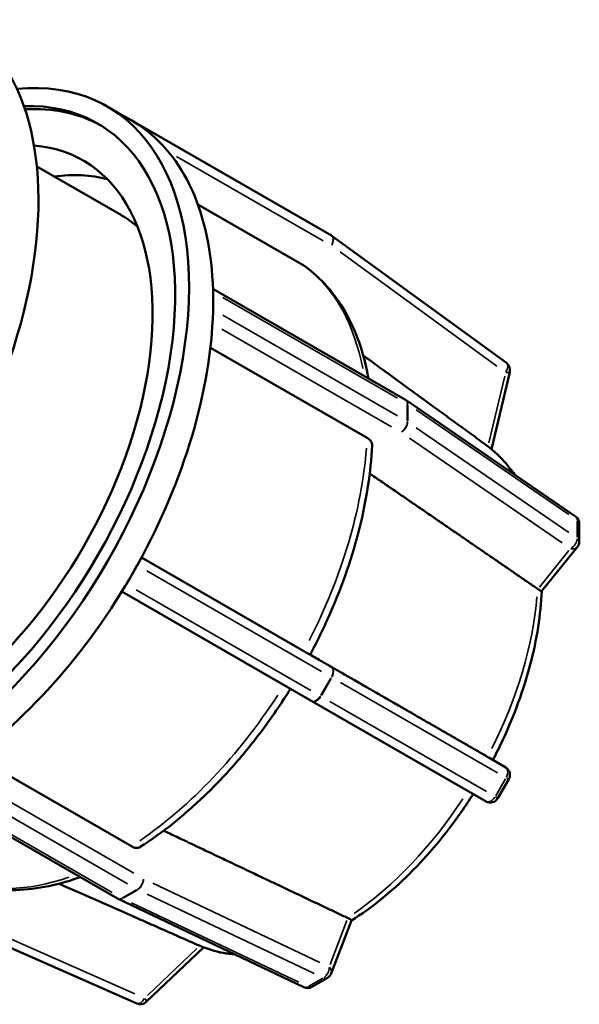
# Model space of a CAD drawing. Header units: millimetres. Extents: x 0 to 898, y -84 to 594.
# Tile 9 of 10: x 635 to 667, y 450 to 506. Entities that reach past the tile are written whole.
import ezdxf

# ---------------------------------------------------------------- set-up
doc = ezdxf.new("R2010")
doc.units = ezdxf.units.MM
doc.layers.add('Visible (ANSI)', color=7, linetype='Continuous', lineweight=50)
doc.layers.add('Visible Narrow (ANSI)', color=7, linetype='Continuous', lineweight=35)

msp = doc.modelspace()

# ---------------------------------------------------------------- linework, layer by layer
at = {"layer": 'Visible (ANSI)'}
for p, q in [((640.303, 501.013), (641.686, 500.217)), ((641.394, 500.386), (652.512, 493.984)), ((641.707, 500.205), (641.395, 500.386)), ((642.02, 500.023), (641.707, 500.205)), ((636.266, 497.568), (641.114, 494.777)), ((651.555, 491.898), (645.494, 495.389)), ((652.514, 493.983), (653.139, 493.62)), ((663.165, 486.324), (653.182, 493.592)), ((646.356, 490.568), (657.381, 484.219)), ((646.367, 489.881), (646.367, 490.392)), ((646.367, 489.37), (646.367, 489.881)), ((655.18, 482.028), (646.208, 487.195)), ((662.303, 481.394), (663.357, 485.803)), ((657.415, 484.198), (667.125, 477.534)), ((667.342, 477.122), (667.342, 476.1)), ((665.188, 473.262), (667.231, 475.785)), ((642.258, 475.177), (651.555, 469.822)), ((641.707, 474.19), (642.02, 474.732)), ((641.395, 473.649), (641.707, 474.19)), ((652.013, 466.958), (641.131, 473.225)), ((661.997, 461.212), (652.013, 466.958)), ((632.711, 463.808), (641.679, 458.643)), ((663.124, 463.16), (662.112, 463.752)), ((663.304, 462.478), (662.679, 461.396)), ((640.884, 455.643), (629.858, 461.992)), ((651.561, 450.573), (640.919, 455.624)), ((630.686, 454.625), (641.986, 449.637)), ((653.126, 451.354), (654.295, 454.395)), ((642.532, 449.732), (645.822, 452.851)), ((652.908, 451.1), (652.025, 450.591))]:
    msp.add_line(p, q, dxfattribs=at)
for centre, start, end in [((652.888, 493.188), 53.9434, 59.8724), ((662.871, 485.919), 346.546, 53.9434), ((657.132, 483.786), 55.5388, 60.064), ((666.842, 477.122), 0, 55.5388), ((666.842, 476.1), 321.001, 0), ((662.871, 462.728), 330, 59.6699), ((662.246, 461.646), 240.0767, 330), ((641.133, 456.076), 240.064, 244.6059), ((652.659, 451.533), 299.936, 338.9679), ((651.775, 451.024), 244.6059, 299.936), ((642.188, 450.095), 246.1832, 313.4643)]:
    msp.add_arc(centre, 0.5, start, end, dxfattribs=at)
for centre, major_axis, start_param, end_param in [((620.448, 486.483), (-11.228, -19.498), 0, 3.141593), ((629.075, 481.515), (11.228, 19.498), 2.748908, 6.67587), ((629.075, 481.515), (10.667, 18.523), 2.79918, 6.625598), ((629.375, 481.342), (10.667, 18.523), 0.014033, 0.35976), ((641.145, 499.953), (0.25, 0.433), 6.281252, 6.351534), ((630.457, 480.719), (11.228, 19.498), 6.281252, 6.283185), ((630.457, 480.719), (11.228, 19.498), 6.248635, 6.281252), ((641.77, 499.59), (0.25, 0.433), 6.062026, 6.281252), ((630.457, 480.719), (11.228, 19.498), 5.52847, 6.248635), ((629.375, 481.342), (9.544, 16.573), 2.8788, 6.545978), ((632.381, 479.611), (9.544, 16.573), 0.157482, 0.415207), ((632.381, 479.611), (8.733, 15.165), 6.170881, 6.283185), ((646.014, 490.188), (-0.25, -0.433), 2.354261, 2.573487), ((630.457, 480.719), (-11.228, -19.498), 2.354261, 2.386877), ((630.457, 480.719), (-11.228, -19.498), 2.321644, 2.354261), ((630.457, 480.719), (-11.228, -19.498), 1.601479, 2.321644), ((646.014, 489.166), (-0.25, -0.433), 2.135035, 2.354261), ((630.457, 480.719), (-11.228, -19.498), 1.568863, 1.601479), ((641.77, 474.877), (-0.25, -0.433), 1.568863, 1.788089), ((630.457, 480.719), (-11.228, -19.498), 1.536246, 1.568863), ((630.457, 480.719), (-11.228, -19.498), 0.816081, 1.536246), ((641.145, 473.794), (-0.25, -0.433), 1.349637, 1.568863)]:
    msp.add_ellipse(centre, major_axis=major_axis, ratio=0.578093, start_param=start_param, end_param=end_param, dxfattribs=at)
for points in [[(651.611, 491.862), (651.592, 491.876), (651.574, 491.888), (651.555, 491.898)], [(662.095, 481.556), (662.092, 481.558), (662.09, 481.56), (662.088, 481.562)], [(664.967, 473.375), (664.96, 473.38), (664.953, 473.385), (664.946, 473.39)], [(662.088, 463.766), (662.095, 463.761), (662.102, 463.757), (662.109, 463.753)], [(654.062, 454.539), (654.07, 454.535), (654.078, 454.531), (654.086, 454.528)], [(645.571, 452.953), (645.572, 452.953), (645.573, 452.952), (645.575, 452.952)]]:
    msp.add_open_spline(points, degree=3, dxfattribs=at)
for points, knots in [([(651.611, 491.863), (652.081, 491.526), (652.514, 491.133), (653.295, 490.248), (653.643, 489.757), (654.25, 488.692), (654.509, 488.118), (654.937, 486.899), (655.106, 486.255), (655.24, 485.535), (655.248, 485.489), (655.256, 485.443)], [0.8409913, 0.8409913, 0.8409913, 0.8409913, 0.9756839, 0.9756839, 1.1103764, 1.1103764, 1.2450689, 1.2450689, 1.3797614, 1.3797614, 1.3889339, 1.3889339, 1.3889339, 1.3889339]), ([(655.473, 481.605), (655.436, 480.845), (655.357, 480.066), (655.116, 478.483), (654.954, 477.679), (654.549, 476.06), (654.307, 475.245), (653.748, 473.617), (653.431, 472.804), (652.726, 471.193), (652.34, 470.396), (651.921, 469.613)], [1.627251, 1.627251, 1.627251, 1.627251, 1.7616864, 1.7616864, 1.8961218, 1.8961218, 2.0305572, 2.0305572, 2.1649926, 2.1649926, 2.299428, 2.299428, 2.299428, 2.299428]), ([(655.473, 481.605), (655.473, 481.611), (655.473, 481.616), (655.473, 481.692), (655.444, 481.776), (655.35, 481.907), (655.268, 481.978), (655.18, 482.028)], [-0.07669892, -0.07669892, -0.07669892, -0.07669892, -0.07403969, -0.07403969, -0.03700521, -0.03700521, 0, 0, 0, 0]), ([(662.095, 481.556), (662.476, 481.271), (662.827, 480.94), (663.313, 480.37), (663.473, 480.159), (663.623, 479.938)], [0.8534086, 0.8534086, 0.8534086, 0.8534086, 0.986458, 0.986458, 1.0584247, 1.0584247, 1.0584247, 1.0584247]), ([(665.192, 473.267), (665.135, 471.913), (664.91, 470.488), (664.151, 467.598), (663.616, 466.133), (662.772, 464.331), (662.586, 463.958), (662.392, 463.588)], [1.6209408, 1.6209408, 1.6209408, 1.6209408, 1.9143696, 1.9143696, 2.2088809, 2.2088809, 2.286617, 2.286617, 2.286617, 2.286617]), ([(665.188, 473.262), (665.183, 473.256), (665.174, 473.256), (665.137, 473.268), (665.107, 473.283), (665.048, 473.319), (665.029, 473.332), (664.995, 473.355), (664.981, 473.365), (664.967, 473.375)], [-0.16058909, -0.16058909, -0.16058909, -0.16058909, -0.13857777, -0.13857777, -0.1121101, -0.1121101, -0.10087152, -0.10087152, -0.09404939, -0.09404939, -0.09404939, -0.09404939]), ([(651.555, 469.822), (651.643, 469.772), (651.731, 469.722), (651.845, 469.656), (651.891, 469.63), (651.917, 469.615), (651.92, 469.613), (651.92, 469.613)], [0, 0, 0, 0, 0.03700521, 0.03700521, 0.07403969, 0.07403969, 0.09002481, 0.09002481, 0.09002481, 0.09002481]), ([(650.794, 467.661), (650.326, 466.908), (649.829, 466.176), (648.788, 464.762), (648.243, 464.082), (647.113, 462.784), (646.528, 462.168), (645.329, 461.01), (644.715, 460.468), (643.466, 459.47), (642.831, 459.013), (642.191, 458.603)], [2.413176, 2.413176, 2.413176, 2.413176, 2.5473969, 2.5473969, 2.681833, 2.681833, 2.8162692, 2.8162692, 2.9507053, 2.9507053, 3.0851415, 3.0851415, 3.0851415, 3.0851415]), ([(661.264, 461.634), (661.043, 461.285), (660.815, 460.942), (659.679, 459.314), (658.679, 458.119), (656.556, 456.019), (655.436, 455.113), (654.293, 454.389)], [2.4265235, 2.4265235, 2.4265235, 2.4265235, 2.5033922, 2.5033922, 2.7979035, 2.7979035, 3.091386, 3.091386, 3.091386, 3.091386]), ([(641.679, 458.643), (641.766, 458.593), (641.869, 458.558), (642.03, 458.542), (642.117, 458.559), (642.183, 458.597), (642.187, 458.6), (642.191, 458.603)], [0, 0, 0, 0, 0.03700521, 0.03700521, 0.07403969, 0.07403969, 0.07653006, 0.07653006, 0.07653006, 0.07653006]), ([(638.747, 456.873), (638.709, 456.859), (638.67, 456.845), (637.986, 456.605), (637.344, 456.431), (636.076, 456.196), (635.45, 456.135), (634.226, 456.132), (633.627, 456.19), (632.473, 456.429), (631.917, 456.609), (631.392, 456.85)], [3.3245735, 3.3245735, 3.3245735, 3.3245735, 3.3326244, 3.3326244, 3.467318, 3.467318, 3.6020116, 3.6020116, 3.7367052, 3.7367052, 3.8713988, 3.8713988, 3.8713988, 3.8713988]), ([(654.086, 454.528), (654.088, 454.527), (654.09, 454.526), (654.111, 454.517), (654.128, 454.509), (654.169, 454.489), (654.192, 454.477), (654.259, 454.439), (654.284, 454.421), (654.296, 454.403), (654.296, 454.399), (654.295, 454.395)], [-0.1336549, -0.1336549, -0.1336549, -0.1336549, -0.13264476, -0.13264476, -0.12442741, -0.12442741, -0.11070754, -0.11070754, -0.07646881, -0.07646881, -0.06363877, -0.06363877, -0.06363877, -0.06363877]), ([(647.631, 452.438), (647.401, 452.459), (647.174, 452.49), (646.473, 452.622), (646.012, 452.762), (645.575, 452.952)], [3.6635265, 3.6635265, 3.6635265, 3.6635265, 3.7259568, 3.7259568, 3.8589825, 3.8589825, 3.8589825, 3.8589825])]:
    msp.add_open_spline(points, degree=3, knots=knots, dxfattribs=at)
for points, weights in [([(662.088, 481.562), (658.623, 484.086), (654.961, 486.753)], [1, 1.00054934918, 1.00033259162]), ([(664.946, 473.39), (660.323, 476.564), (655.335, 479.989)], [1, 1.00075376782, 1.00006519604]), ([(651.923, 469.616), (657.204, 466.577), (662.088, 463.766)], [1.00002618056, 1.00077452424, 1]), ([(643.531, 459.535), (648.997, 456.942), (654.062, 454.539)], [1.00006570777, 1.00075348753, 1]), ([(637.537, 456.497), (641.665, 454.676), (645.571, 452.953)], [1.0003344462, 1.00054698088, 1])]:
    msp.add_rational_spline(points, weights, degree=2, dxfattribs=at)
at = {"layer": 'Visible Narrow (ANSI)'}
for p, q in [((641.951, 500.066), (651.957, 494.304)), ((652.582, 493.941), (642.576, 499.703)), ((644.27, 498.149), (652.671, 493.311)), ((652.544, 493.965), (653.107, 493.639)), ((653.637, 492.679), (662.622, 486.138)), ((646.923, 490.072), (656.929, 484.31)), ((656.929, 483.288), (646.923, 489.05)), ((646.869, 488.265), (656.591, 482.666)), ((663.071, 485.563), (662.16, 481.757)), ((657.485, 483.938), (657.485, 483.019)), ((657.515, 483), (657.515, 483.92)), ((658, 483.638), (666.74, 477.64)), ((666.74, 476.618), (658, 482.616)), ((657.617, 482.022), (666.357, 476.024)), ((667.225, 477.256), (667.225, 476.336)), ((666.749, 475.575), (665.061, 473.491)), ((652.594, 469.221), (642.8, 474.86)), ((642.576, 474.412), (652.582, 468.649)), ((651.957, 467.567), (641.951, 473.329)), ((662.622, 463.448), (653.637, 468.62)), ((653.107, 468.275), (652.544, 467.301)), ((652.574, 467.284), (653.136, 468.258)), ((653.667, 468.025), (662.652, 462.853)), ((662.027, 461.771), (653.042, 466.942)), ((662.16, 463.724), (663.071, 463.191)), ((641.831, 457.1), (632.109, 462.698)), ((663.12, 462.512), (662.557, 461.537)), ((631.455, 462.259), (641.461, 456.496)), ((640.577, 455.987), (630.571, 461.75)), ((652.48, 451.99), (642.903, 456.536)), ((641.973, 456.151), (641.178, 455.693)), ((641.208, 455.677), (642.004, 456.135)), ((642.58, 455.908), (652.158, 451.361)), ((651.274, 450.852), (641.696, 455.399)), ((641.873, 450.199), (631.703, 454.688)), ((654.032, 454.388), (653.066, 451.876)), ((645.438, 452.793), (642.596, 450.099)), ((652.646, 451.083), (651.85, 450.625))]:
    msp.add_line(p, q, dxfattribs=at)
for centre, major_axis, ratio, start_param, end_param in [((652.888, 493.188), (0.251, 0.432), 0.815969, 0.000136, 0.002593), ((652.888, 493.188), (0.25, 0.433), 0.578093, 4.788995, 6.202712), ((652.888, 493.188), (0.294, 0.404), 0.576031, 4.847691, 6.207633), ((640.884, 474.715), (10.105, 17.548), 0.578093, 5.690341, 6.197492), ((662.871, 485.919), (0.294, 0.404), 0.576031, 4.847691, 6.207633), ((662.871, 485.919), (0.486, -0.116), 0.199202, 5.348491, 6.233991), ((657.132, 483.786), (0.25, 0.433), 0.578093, 5.53522, 6.243819), ((657.132, 483.786), (0.283, 0.412), 0.626277, 5.580459, 6.2462), ((657.132, 483.786), (0.5, 0), 0.575862, 0.702495, 0.781035), ((657.132, 482.764), (-0.25, -0.433), 0.578093, 0.862004, 2.275721), ((657.132, 482.764), (0.283, 0.412), 0.626277, 4.051217, 5.464934), ((657.132, 482.764), (-0.5, 0), 0.575862, 3.844088, 3.922627), ((640.884, 474.715), (-10.105, -17.548), 0.578093, 1.658158, 2.264965), ((653.267, 467.584), (8.262, 14.347), 0.578093, 6.007794, 6.202432), ((666.842, 477.122), (0.283, 0.412), 0.626277, 5.580459, 6.2462), ((666.842, 477.122), (0.5, 0), 0.575862, 0.034907, 0.663225), ((666.842, 476.1), (-0.283, -0.412), 0.626277, 0.909624, 2.323341), ((666.842, 476.1), (0.5, 0), 0.575862, 0.034907, 0.663225), ((666.842, 476.1), (0.389, -0.315), 0.740949, 5.304319, 6.231666), ((653.267, 467.584), (-8.262, -14.347), 0.578093, 1.669338, 2.253785), ((652.888, 468.474), (0.25, 0.433), 0.578093, 4.788995, 6.202712), ((652.888, 468.474), (0.249, 0.433), 0.64701, 4.788859, 6.202576), ((652.888, 468.474), (0.433, -0.25), 0.001578, 5.333143, 5.411683), ((640.884, 474.715), (-10.105, -17.548), 0.578093, 0.872752, 1.479405), ((652.263, 467.392), (-0.25, -0.433), 0.578093, 0.078443, 1.490419), ((652.263, 467.392), (-0.249, -0.433), 0.64701, 0.078436, 1.490291), ((652.263, 467.392), (-0.433, 0.25), 0.001578, 2.19155, 2.27009), ((662.871, 462.728), (0.252, 0.432), 0.96448, 0.000299, 0.005675), ((662.871, 462.728), (0.249, 0.433), 0.64701, 4.788859, 6.202576), ((662.871, 462.728), (0.433, -0.25), 0.001578, 5.459403, 6.239828), ((653.267, 467.584), (-8.262, -14.347), 0.578093, 0.883915, 1.467908), ((662.246, 461.646), (-0.249, -0.433), 0.64701, 0.078436, 1.490291), ((662.246, 461.646), (0.433, -0.25), 0.001578, 5.459403, 6.239828), ((640.884, 474.715), (-10.105, -17.548), 0.578093, 0.08177, 0.587922), ((642.017, 456.585), (-0.25, -0.433), 0.578093, 0.862004, 2.275721), ((642.017, 456.585), (0.214, 0.452), 0.626083, 3.95581, 5.369526), ((641.133, 456.076), (-0.25, -0.433), 0.578093, 0.039173, 0.744291), ((641.133, 456.076), (-0.214, -0.452), 0.626083, 0.036784, 0.698893), ((641.133, 456.076), (-0.25, 0.433), 0.578093, 2.362492, 2.441031), ((642.017, 456.585), (0.25, -0.433), 0.578093, 5.504084, 5.582624), ((653.267, 467.584), (-8.262, -14.347), 0.578093, 0.076382, 0.261948), ((652.659, 451.533), (-0.214, -0.452), 0.626083, 0.814217, 2.227934), ((652.659, 451.533), (0.467, -0.179), 0.738852, 0.051556, 0.979562), ((651.775, 451.024), (-0.214, -0.452), 0.626083, 0.036784, 0.698893), ((651.775, 451.024), (0.25, -0.433), 0.578093, 5.621797, 6.248375), ((652.659, 451.533), (0.25, -0.433), 0.578093, 5.621797, 6.248375), ((642.188, 450.095), (-0.202, -0.457), 0.575756, 0.07536, 1.431848), ((642.188, 450.095), (0.344, -0.363), 0.196237, 0.049149, 0.933823)]:
    msp.add_ellipse(centre, major_axis=major_axis, ratio=ratio, start_param=start_param, end_param=end_param, dxfattribs=at)

doc.saveas('drawing.dxf')
